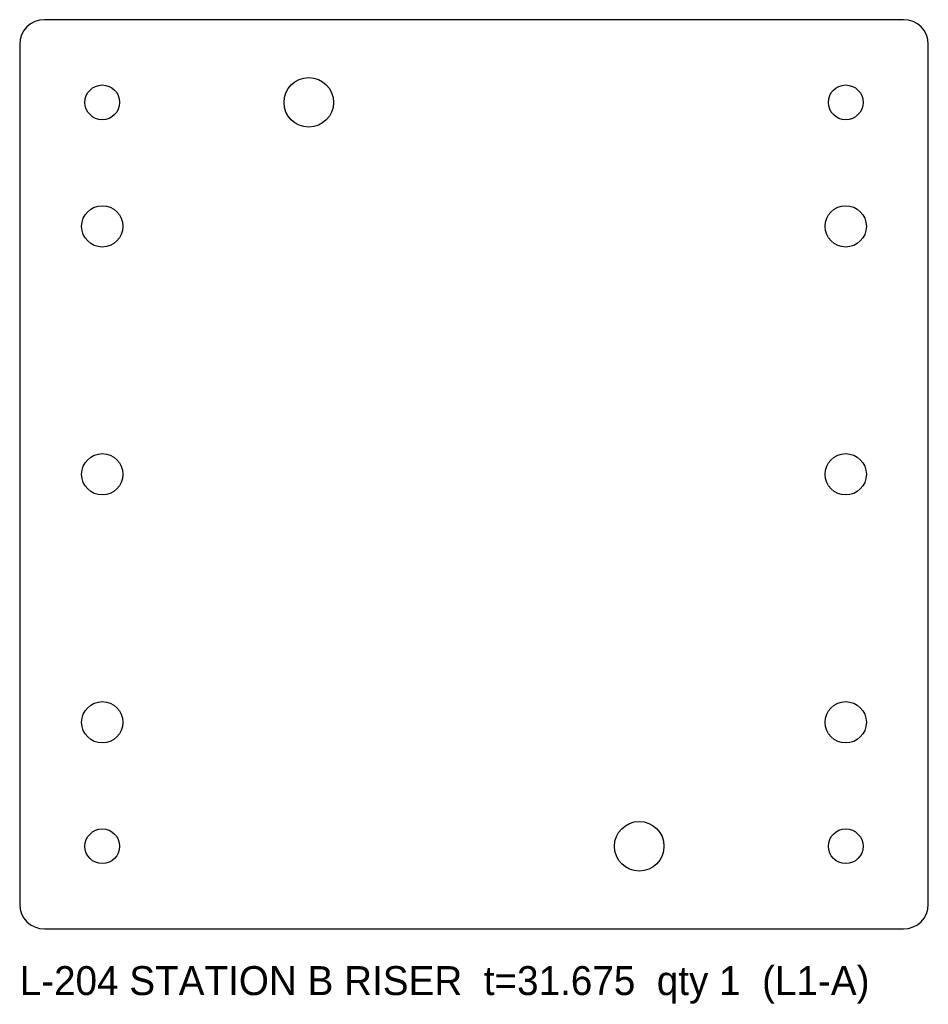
# Model space of a CAD drawing. Header units: millimetres. Extents: x -55 to 55, y -64 to 55.
import ezdxf

# ---------------------------------------------------------------- set-up
doc = ezdxf.new("R2010")
doc.units = ezdxf.units.MM

msp = doc.modelspace()

# ---------------------------------------------------------------- linework, layer by layer
at = {"layer": 'HOLES'}
for centre, radius in [((-20, 45), 3), ((-45, 0), 2.5), ((45, 0), 2.5), ((20, -45), 3)]:
    msp.add_circle(centre, radius, dxfattribs=at)
at = {"layer": 'OUTLINE'}
for p, q in [((52, 55), (-52, 55)), ((-55, 52), (-55, -52)), ((55, -52), (55, 52)), ((-52, -55), (52, -55))]:
    msp.add_line(p, q, dxfattribs=at)
for centre, start, end in [((-52, 52), 90, 180), ((52, 52), 0, 90), ((-52, -52), 180, 270), ((52, -52), 270, 360)]:
    msp.add_arc(centre, 3, start, end, dxfattribs=at)
at = {"layer": 'TAP_DRILL'}
for centre, radius in [((-45, 45), 2.1), ((45, 45), 2.1), ((-45, 30), 2.5), ((45, 30), 2.5), ((-45, -30), 2.5), ((45, -30), 2.5), ((-45, -45), 2.1), ((45, -45), 2.1)]:
    msp.add_circle(centre, radius, dxfattribs=at)

# ---------------------------------------------------------------- texts
at = {"layer": 'NOTES'}
msp.add_text('L-204 STATION B RISER  t=31.675  qty 1  (L1-A)', height=3.5, dxfattribs=at).set_placement((-55, -63))

doc.saveas('drawing.dxf')
